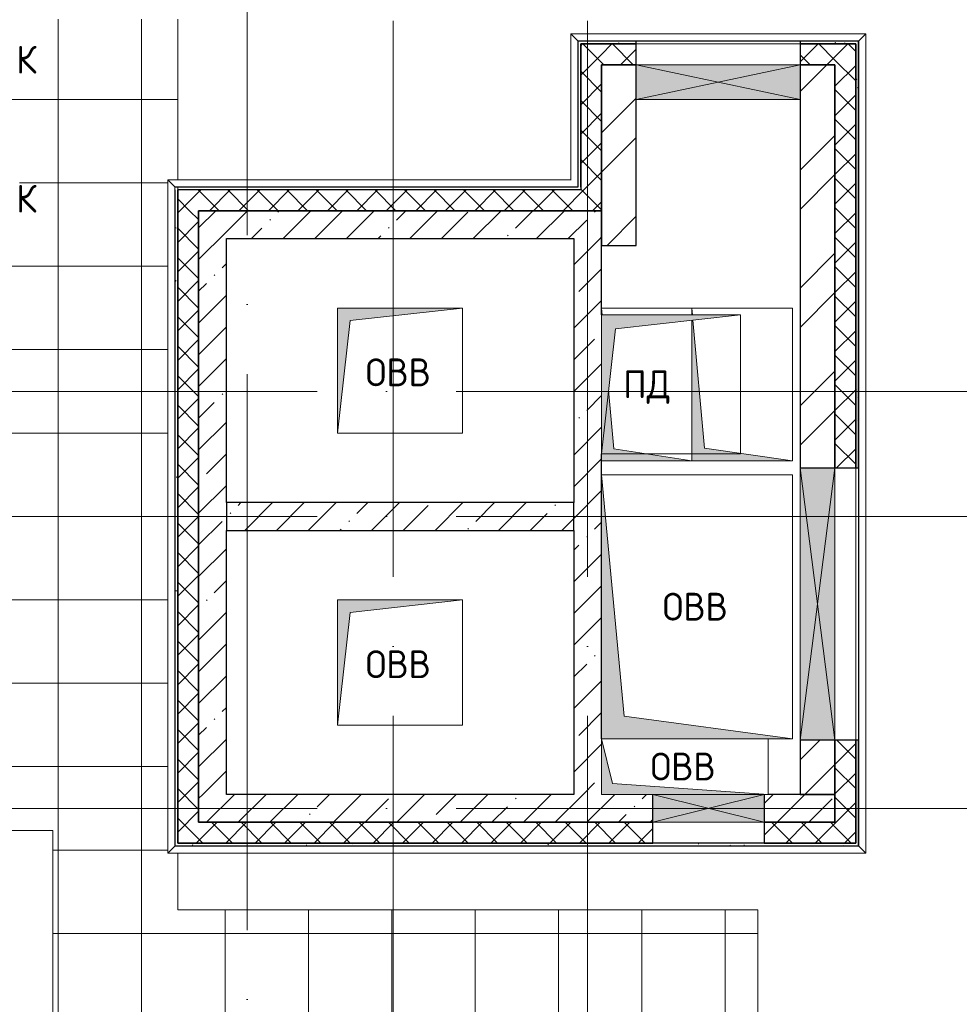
# Model space of a CAD drawing. Header units: millimetres. Extents: x -30540 to 150652, y -11730 to 123410.
# Tile 39 of 113: x 35723 to 42485, y 82291 to 89374. Entities that reach past the tile are written whole.
import ezdxf

# ---------------------------------------------------------------- set-up
doc = ezdxf.new("R2010")
doc.units = ezdxf.units.MM
doc.linetypes.add('ADSK_Линия сетки', pattern=[5000, 4000, -500, 0, -500])
for name, color, linetype, lineweight in [('A-____-NOTE-TEXT', 7, 'Continuous', 18), ('A-GENM-____-OTLN', 7, 'Continuous', 18), ('A-GLAZ-____-MCUT', 7, 'Continuous', 9), ('A-GLAZ-____-OTLN', 7, 'Continuous', 18), ('A-ROOF-____-OTLN', 7, 'Continuous', 18), ('A-ROOF-____-PATT', 7, 'Continuous', 18), ('A-WALL-____-MCUT', 7, 'Continuous', 40), ('A-WALL-____-OTLN', 7, 'Continuous', 18), ('A-WALL-____-PATT', 7, 'Continuous', 40), ('M-EQPM-____-OTLN', 7, 'Continuous', 18), ('S-GRID-____-OTLN', 7, 'Continuous', 9)]:
    doc.layers.add(name, color=color, linetype=linetype, lineweight=lineweight)
doc.styles.add('GOST Common', font='GOST_Common.ttf', dxfattribs={"height": 200})
pattern_1 = [(45, (0, 0), (-228.0985, 228.0985), []), (45, (228.1, 0), (-228.0985, 228.0985), [403.225, -80.645, 6.706, -73.939])]
pattern_2 = [(45, (0, 0), (-424.264, 424.264), []), (45, (0, 282.8), (-424.264, 424.264), [])]
pattern_3 = [(45, (0, 0), (-106.06602, 106.06602), []), (135, (0, 0), (-106.06602, -106.06602), [])]
pattern_4 = [(0, (0, 0), (406.4, 101.6), [6.706, -298.094, 6.706, -298.094, -1625.6]), (0, (0, 0), (406.4, 101.6), [-609.6, 6.706, -602.894, 6.706, -298.094, -711.2]), (0, (0, 0), (406.4, 101.6), [-1524, 6.706, -196.494, 6.706, -501.294]), (120, (152.4, 50.8), (-291.18818, 301.15272), [6.706, -298.094, 6.706, -298.094, -1625.6]), (120, (152.4, 50.8), (-291.18818, 301.15272), [-609.6, 6.706, -602.894, 6.706, -298.094, -711.2]), (120, (152.4, 50.8), (-291.18818, 301.15272), [-1524, 6.706, -196.494, 6.706, -501.294]), (240, (203.2, 254), (-115.21182, -402.75272), [6.706, -298.094, 6.706, -298.094, -1625.6]), (240, (203.2, 254), (-115.21182, -402.75272), [-609.6, 6.706, -602.894, 6.706, -298.094, -711.2]), (240, (203.2, 254), (-115.21182, -402.75272), [-1524, 6.706, -196.494, 6.706, -501.294])]

# ---------------------------------------------------------------- blocks, each defined once
blk = doc.blocks.new('АР_Канал вертикальный прямоугольный - ОВВ-6946633-Кровля ЭЛ')
at = {"layer": 'M-EQPM-____-OTLN', "lineweight": 13, "true_color": 0xe2e2e2}
blk.add_hatch(color=254, dxfattribs=at).paths.add_polyline_path([(687.5, -950), (-523.75, -786.25), (-687.5, 950), (-687.5, -950), (512.5, -950)])
at = {"layer": 'M-EQPM-____-OTLN', "color": 253, "lineweight": 13, "true_color": 0xaaaaaa}
for p, q in [((-687.5, 950), (-523.75, -786.25)), ((-687.5, 950), (-523.75, -786.25)), ((-687.5, 950), (687.5, 950)), ((687.5, 950), (-687.5, 950)), ((687.5, 950), (687.5, -950)), ((687.5, -950), (687.5, 950)), ((-523.75, -786.25), (687.5, -950)), ((-523.75, -786.25), (687.5, -950)), ((687.5, -950), (512.5, -950)), ((687.5, -950), (512.5, -950)), ((512.5, -950), (687.5, -950))]:
    blk.add_line(p, q, dxfattribs=at)
blk = doc.blocks.new('АР_Канал вертикальный прямоугольный - ДУ-7839885-Кровля ЭЛ')
at = {"layer": 'M-EQPM-____-OTLN', "lineweight": 13, "true_color": 0xe2e2e2}
h = blk.add_hatch(color=254, dxfattribs=at)
h.paths.add_polyline_path([(362.5, -550), (-271.2, -458.8), (-354.5, 462), (-362.5, 461.1), (-362.5, -550)])
h.paths.add_polyline_path([(-358, 500), (-362.5, 550), (-362.5, 500)])
at = {"layer": 'M-EQPM-____-OTLN', "color": 253, "lineweight": 13, "true_color": 0xaaaaaa}
for p, q in [((-362.5, 550), (-358, 500)), ((-362.5, 550), (-358, 500)), ((-362.5, 500), (-362.5, 550)), ((-362.5, 550), (362.5, 550)), ((-362.5, 500), (-362.5, 550)), ((362.5, 550), (-362.5, 550)), ((-362.5, 550), (-362.5, 500)), ((362.5, 550), (362.5, -550)), ((362.5, -550), (362.5, 550)), ((-362.5, -550), (-362.5, 461.1)), ((-362.5, -550), (-362.5, 461.1)), ((-362.5, 461.1), (-362.5, -550)), ((-354.5, 462), (-271.2, -458.8)), ((-354.5, 462), (-271.2, -458.8)), ((-271.2, -458.8), (362.5, -550)), ((-271.2, -458.8), (362.5, -550)), ((362.5, -550), (-362.5, -550)), ((362.5, -550), (-362.5, -550)), ((-362.5, -550), (362.5, -550))]:
    blk.add_line(p, q, dxfattribs=at)
blk = doc.blocks.new('АР_Канал вертикальный прямоугольный - ПД-7594177-Кровля ЭЛ')
at = {"layer": 'M-EQPM-____-OTLN', "lineweight": 13, "true_color": 0xe2e2e2}
h = blk.add_hatch(color=254, dxfattribs=at)
h.paths.add_polyline_path([(325, -550), (-237.5, -462.5), (-274, -40.6), (-325, -500), (-325, -550), (-204.8, -550)])
h.paths.add_polyline_path([(-320.7, 500), (-325, 550), (-325, 500)])
at = {"layer": 'M-EQPM-____-OTLN', "color": 253, "lineweight": 13, "true_color": 0xaaaaaa}
for p, q in [((-325, 550), (-320.7, 500)), ((-325, 550), (-320.7, 500)), ((-325, 550), (325, 550)), ((325, 550), (-325, 550)), ((325, 550), (325, 500)), ((325, 500), (325, 550)), ((325, 461.1), (325, -550)), ((325, -550), (325, 461.1)), ((-274, -40.6), (-237.5, -462.5)), ((-274, -40.6), (-237.5, -462.5)), ((-237.5, -462.5), (325, -550)), ((-237.5, -462.5), (325, -550)), ((325, -550), (-325, -550)), ((325, -550), (-325, -550)), ((-325, -550), (325, -550))]:
    blk.add_line(p, q, dxfattribs=at)
blk = doc.blocks.new('АР_Канал вертикальный прямоугольный - ОВВ-7159217-Кровля ЭЛ')
at = {"layer": 'M-EQPM-____-OTLN', "lineweight": 13, "true_color": 0xe2e2e2}
blk.add_hatch(color=254, dxfattribs=at).paths.add_polyline_path([(-479.8, -200), (570, -197.9), (-520, -120), (-600, 200), (-600, -200)])
at = {"layer": 'M-EQPM-____-OTLN', "color": 253, "lineweight": 13, "true_color": 0xaaaaaa}
for p, q in [((-600, 200), (-520, -120)), ((-600, 200), (-520, -120)), ((-600, -200), (-600, 200)), ((-600, 200), (600, 200)), ((-600, -200), (-600, 200)), ((600, 200), (-600, 200)), ((-600, 200), (-600, -200)), ((600, 200), (600, -200)), ((600, -200), (600, 200)), ((-520, -120), (600, -200)), ((-520, -120), (600, -200)), ((-230, -200), (-600, -200)), ((-230, -200), (-600, -200)), ((-600, -200), (-230, -200)), ((570, -200), (-230, -200)), ((570, -200), (-230, -200)), ((-230, -200), (570, -200)), ((600, -200), (570, -200)), ((600, -200), (570, -200)), ((570, -200), (600, -200))]:
    blk.add_line(p, q, dxfattribs=at)
blk = doc.blocks.new('АР_Канал вертикальный прямоугольный1 - ОВВ-7819355-Кровля ЭЛ')
at = {"layer": 'M-EQPM-____-OTLN', "lineweight": 13, "true_color": 0xe2e2e2}
blk.add_hatch(color=254, dxfattribs=at).paths.add_polyline_path([(-450, -450), (-360, 360), (450, 450), (-450, 450)])
at = {"layer": 'M-EQPM-____-OTLN', "color": 253, "lineweight": 13, "true_color": 0xaaaaaa}
for p, q in [((450, 450), (-450, 450)), ((-450, 450), (-450, -450)), ((-450, -450), (-450, 450)), ((-450, 450), (450, 450)), ((-360, 360), (450, 450)), ((-360, 360), (450, 450)), ((450, 450), (450, -450)), ((-450, -450), (-360, 360)), ((-450, -450), (-360, 360)), ((450, -450), (-450, -450))]:
    blk.add_line(p, q, dxfattribs=at)
blk = doc.blocks.new('АР_Отверстие прямоугольное - ОВВ-7695402-Кровля ЭЛ')
at = {"layer": 'A-GLAZ-____-OTLN', "lineweight": 13, "true_color": 0xf0f0f0}
blk.add_hatch(color=7, dxfattribs=at).paths.add_polyline_path([(1105, -125), (1105, 125), (-855, 125), (-855, -125), (811.6, -125)])
at = {"layer": 'A-GLAZ-____-MCUT', "color": 253, "lineweight": 15, "true_color": 0xaaaaaa}
for p, q in [((-855, 125), (-855, -125)), ((1105, 125), (1105, -125))]:
    blk.add_line(p, q, dxfattribs=at)
at = {"layer": 'A-GLAZ-____-OTLN', "color": 253, "lineweight": 5, "true_color": 0xaaaaaa}
for p, q in [((1105, 125), (-855, -125)), ((-855, 125), (1105, -125))]:
    blk.add_line(p, q, dxfattribs=at)
at = {"layer": 'A-GLAZ-____-OTLN', "color": 253, "lineweight": 13, "true_color": 0xaaaaaa}
for p, q in [((1105, 125), (-855, 125)), ((-855, 125), (-855, -125)), ((1105, -125), (1105, 125)), ((-855, -125), (1105, -125))]:
    blk.add_line(p, q, dxfattribs=at)
blk = doc.blocks.new('АР_Отверстие прямоугольное - ОВВ-7130092-Кровля ЭЛ')
at = {"layer": 'A-GLAZ-____-OTLN', "lineweight": 13, "true_color": 0xf0f0f0}
blk.add_hatch(color=7, dxfattribs=at).paths.add_polyline_path([(-275, 100), (-275, -100), (525, -100), (525, 100)])
at = {"layer": 'A-GLAZ-____-MCUT', "color": 253, "lineweight": 15, "true_color": 0xaaaaaa}
for p, q in [((-275, 100), (-275, -100)), ((525, 100), (525, -100))]:
    blk.add_line(p, q, dxfattribs=at)
at = {"layer": 'A-GLAZ-____-OTLN', "color": 253, "lineweight": 5, "true_color": 0xaaaaaa}
for p, q in [((525, 100), (-275, -100)), ((-275, 100), (525, -100))]:
    blk.add_line(p, q, dxfattribs=at)
at = {"layer": 'A-GLAZ-____-OTLN', "color": 253, "lineweight": 13, "true_color": 0xaaaaaa}
for p, q in [((525, 100), (-275, 100)), ((-275, 100), (-275, -100)), ((525, -100), (525, 100)), ((-275, -100), (525, -100))]:
    blk.add_line(p, q, dxfattribs=at)
blk = doc.blocks.new('АР_Канал вертикальный прямоугольный1 - ОВВ-7839845-Кровля ЭЛ')
at = {"layer": 'M-EQPM-____-OTLN', "lineweight": 13, "true_color": 0xe2e2e2}
blk.add_hatch(color=254, dxfattribs=at).paths.add_polyline_path([(-500, -500), (-400, 400), (500, 500), (-500, 500)])
at = {"layer": 'M-EQPM-____-OTLN', "color": 253, "lineweight": 13, "true_color": 0xaaaaaa}
for p, q in [((500, 500), (-500, 500)), ((-500, 500), (-500, -500)), ((-500, -500), (-500, 500)), ((-500, 500), (500, 500)), ((-400, 400), (500, 500)), ((-400, 400), (500, 500)), ((500, 500), (500, -500)), ((-500, -500), (-400, 400)), ((-500, -500), (-400, 400)), ((500, -500), (-500, -500))]:
    blk.add_line(p, q, dxfattribs=at)
blk = doc.blocks.new('_GM_Dt-St-D_Фартук гнутый из оцинкованной стали_Пристенный_Тип 1__c-верхняя кромка с отгибом_ - ФС-1_3_50х70У100-1_5_t__RAL7016-7686709-Кровля ЭЛ')
at = {"layer": 'A-GENM-____-OTLN', "color": 253, "lineweight": 13, "true_color": 0xaaaaaa}
for p, q in [((0, 50), (2901.5, 50)), ((50, 0), (0, 50)), ((50, 0), (2951.5, 0)), ((50, 0), (50, -1.5)), ((50, -1.5), (2951.5, -1.5))]:
    blk.add_line(p, q, dxfattribs=at)
blk = doc.blocks.new('_GM_Dt-St-D_Фартук гнутый из оцинкованной стали_Пристенный_Тип 1__c-верхняя кромка с отгибом_ - ФС-1_3_50х70У100-1_5_t__RAL7016-7686479-Кровля ЭЛ')
at = {"layer": 'A-GENM-____-OTLN', "color": 253, "lineweight": 13, "true_color": 0xaaaaaa}
for p, q in [((0, 50), (5893, 50)), ((50, 0), (0, 50)), ((50, 0), (5843, 0)), ((50, 0), (50, -1.5)), ((5893, 50), (5843, 0)), ((5843, -1.5), (5843, 0))]:
    blk.add_line(p, q, dxfattribs=at)
blk = doc.blocks.new('_GM_Dt-St-D_Фартук гнутый из оцинкованной стали_Пристенный_Тип 1__c-верхняя кромка с отгибом_ - ФС-1_3_50х70У100-1_5_t__RAL7016-7359283-Кровля ЭЛ')
at = {"layer": 'A-GENM-____-OTLN', "color": 253, "lineweight": 13, "true_color": 0xaaaaaa}
for p, q in [((50, 1.5), (50, 0)), ((71.5, 1.5), (50, 1.5)), ((4793, 0), (50, 0)), ((4793, 0), (4793, 1.5)), ((4793, 0), (4843, -50)), ((0, -50), (50, 0)), ((4843, -50), (0, -50))]:
    blk.add_line(p, q, dxfattribs=at)
blk = doc.blocks.new('_GM_Dt-St-D_Фартук гнутый из оцинкованной стали_Пристенный_Тип 1__c-верхняя кромка с отгибом_ - ФС-1_3_50х70У100-1_5_t__RAL7016-7624054-Кровля ЭЛ')
at = {"layer": 'A-GENM-____-OTLN', "color": 253, "lineweight": 13, "true_color": 0xaaaaaa}
for p, q in [((0, -50), (50, 0)), ((50, 1.5), (50, 0)), ((4973, 0), (50, 0)), ((4973, 0), (4973, 1.5)), ((4973, 0), (5023, -50)), ((5023, -50), (0, -50))]:
    blk.add_line(p, q, dxfattribs=at)
blk = doc.blocks.new('_GM_Dt-St-D_Фартук гнутый из оцинкованной стали_Пристенный_Тип 1__c-верхняя кромка с отгибом_ - ФС-1_3_50х70У100-1_5_t__RAL7016-7686712-Кровля ЭЛ')
at = {"layer": 'A-GENM-____-OTLN', "color": 253, "lineweight": 13, "true_color": 0xaaaaaa}
for p, q in [((0, -50), (50, 0)), ((50, 1.5), (50, 0)), ((1101.5, 0), (50, 0)), ((1101.5, 0), (1101.5, 1.5)), ((1051.5, -50), (0, -50))]:
    blk.add_line(p, q, dxfattribs=at)
blk = doc.blocks.new('_GM_Dt-St-D_Фартук гнутый из оцинкованной стали_Пристенный_Тип 1__c-верхняя кромка с отгибом_ - ФС-1_3_50х70У100-1_5_t__RAL7016-7686487-Кровля ЭЛ')
at = {"layer": 'A-GENM-____-OTLN', "color": 253, "lineweight": 13, "true_color": 0xaaaaaa}
for p, q in [((0, 50), (2123, 50)), ((50, 0), (0, 50)), ((50, 0), (2073, 0)), ((50, 0), (50, -1.5)), ((2123, 50), (2073, 0)), ((2073, -1.5), (2073, 0))]:
    blk.add_line(p, q, dxfattribs=at)
blk = doc.blocks.new('АР_Отверстие прямоугольное - ОВВ-7793080-Кровля ЭЛ')
at = {"layer": 'A-GLAZ-____-OTLN', "lineweight": 13, "true_color": 0xf0f0f0}
blk.add_hatch(color=7, dxfattribs=at).paths.add_polyline_path([(-465, 125), (-465, -125), (715, -125), (715, 125)])
at = {"layer": 'A-GLAZ-____-MCUT', "color": 253, "lineweight": 15, "true_color": 0xaaaaaa}
for p, q in [((-465, 125), (-465, -125)), ((715, 125), (715, -125))]:
    blk.add_line(p, q, dxfattribs=at)
at = {"layer": 'A-GLAZ-____-OTLN', "color": 253, "lineweight": 5, "true_color": 0xaaaaaa}
for p, q in [((715, 125), (-465, -125)), ((-465, 125), (715, -125))]:
    blk.add_line(p, q, dxfattribs=at)
at = {"layer": 'A-GLAZ-____-OTLN', "color": 253, "lineweight": 13, "true_color": 0xaaaaaa}
for p, q in [((715, 125), (-465, 125)), ((-465, 125), (-465, -125)), ((715, -125), (715, 125)), ((-465, -125), (715, -125))]:
    blk.add_line(p, q, dxfattribs=at)
blk = doc.blocks.new('Наметкина 10_РД_АР_К2_отсоединено_rvt-1-Кровля ЭЛ')
at = {"layer": 'A-ROOF-____-PATT', "lineweight": 5, "true_color": 0xaaaaaa}
h = blk.add_hatch(dxfattribs=at)
h.set_pattern_fill('FP_14', color=253, style=0, pattern_type=2)
h.set_pattern_definition([(0, (0, 0), (0, 600), []), (90, (0, 0), (-600, 4e-14), [])])
h.paths.add_polyline_path([(27769, 76550), (31760.3, 76550), (31760.3, 78250), (42335.3, 78250), (42335.3, 79150), (41035.3, 79150), (41035.3, 82970), (36860.3, 82970), (36860.3, 83378.5), (36788.8, 83378.5), (36788.8, 88221.5), (36860.3, 88221.5), (36860.3, 89378.5), (35063.8, 89378.5), (35063.8, 94501.5), (35113.8, 94451.5), (35115.3, 96920), (35655.3, 96920), (35655.3, 98020), (33835.3, 98020), (33835.3, 89370), (33814.9, 89370), (33814.9, 88528.9), (33809.9, 88484.4), (33795.1, 88442.1), (33771.3, 88404.2), (33758.6, 88391.5), (35360.3, 88391.5), (35360.3, 84915), (34135.3, 84915), (34135.3, 83540.9), (34235.3, 83540.9), (34235.3, 83550), (34535.3, 83550), (34535.3, 83540.9), (35960.3, 83540.9), (35960.3, 82070), (37068.8, 82070), (37068.8, 82141.5), (39481.8, 82141.5), (39481.8, 82070), (40135.3, 82070), (40135.3, 79150), (30710.3, 79150), (30710.3, 77150), (28710.3, 77150), (28710.3, 83250), (27710.3, 83250), (27710.3, 76550)])
h.paths.add_polyline_path([(40705.3, 81550), (40435.3, 81550), (40435.3, 81850), (40735.3, 81850), (40735.3, 81550)])
h.paths.add_polyline_path([(37986.9, 82070), (39410.3, 82070), (39410.3, 82090), (37120.3, 82090), (37120.3, 82070), (37240.3, 82070)])
h.paths.add_polyline_path([(26413.8, 85800), (26413.8, 88391.5), (28235.3, 88391.5), (28235.3, 88420), (29635.3, 88420), (29635.3, 88391.5), (29832.2, 88391.5), (29860.2, 88409.1), (29902.4, 88423.9), (29946.9, 88428.9), (33614.9, 88428.9), (33645.8, 88433.8), (33673.7, 88448), (33695.8, 88470.1), (33710, 88498), (33714.9, 88528.9), (33714.9, 89370), (25505.3, 89370), (25505.3, 85800)])
h.paths.add_polyline_path([(35720.3, 87975), (35470.3, 87975), (35470.3, 88225), (35720.3, 88225), (35720.3, 88200)])
h.paths.add_polyline_path([(36860.3, 88150), (36860.3, 88170), (36840.3, 88170), (36840.3, 88150)])
h.paths.add_polyline_path([(35695.3, 88975), (35470.3, 88975), (35470.3, 89225), (35720.3, 89225), (35720.3, 88975)])
at = {"layer": 'A-WALL-____-PATT', "lineweight": 5, "true_color": 0xaaaaaa}
h = blk.add_hatch(dxfattribs=at)
h.set_pattern_fill('FP_16', color=253, style=0, pattern_type=2)
h.set_pattern_definition(pattern_4)
h.paths.add_polyline_path([(41740.3, 89200), (41740.3, 89220), (41340.3, 89220), (41340.3, 89200)])
h.paths.add_polyline_path([(40160.3, 89200), (40160.3, 89220), (39760.3, 89220), (39760.3, 89200), (40030.5, 89200)])
h = blk.add_hatch(dxfattribs=at)
h.set_pattern_fill('FP_13', color=253, style=0, pattern_type=2)
h.set_pattern_definition(pattern_3)
h.paths.add_polyline_path([(39910.3, 88150), (39910.3, 89200), (39760.3, 89200), (39760.3, 88150)])
h = blk.add_hatch(dxfattribs=at)
h.set_pattern_fill('FP_13', color=253, style=0, pattern_type=2)
h.set_pattern_definition(pattern_3)
h.paths.add_polyline_path([(41340.3, 89050), (41590.3, 89050), (41590.3, 89200), (41340.3, 89200)])
h.paths.add_polyline_path([(40160.3, 89050), (40160.3, 89200), (39910.3, 89200), (39910.3, 89050), (40030.5, 89050)])
h = blk.add_hatch(dxfattribs=at)
h.set_pattern_fill('FP_13', color=253, style=0, pattern_type=2)
h.set_pattern_definition(pattern_3)
h.paths.add_polyline_path([(41740.3, 83450), (41740.3, 84190), (41590.3, 84190), (41590.3, 83450)])
h.paths.add_polyline_path([(41590.3, 86150), (41740.3, 86150), (41740.3, 89200), (41590.3, 89200), (41590.3, 87374.7)])
h = blk.add_hatch(dxfattribs=at)
h.set_pattern_fill('FP_16', color=253, style=0, pattern_type=2)
h.set_pattern_definition(pattern_4)
h.paths.add_polyline_path([(41760.3, 83430), (41760.3, 84190), (41740.3, 84190), (41740.3, 83430)])
h.paths.add_polyline_path([(41740.3, 86150), (41760.3, 86150), (41760.3, 89220), (41740.3, 89220), (41740.3, 87374.7)])
h = blk.add_hatch(dxfattribs=at)
h.set_pattern_fill('FP_12', color=253, style=0, pattern_type=2)
h.set_pattern_definition(pattern_2)
h.paths.add_polyline_path([(41340.3, 88800), (41590.3, 88800), (41590.3, 89050), (41340.3, 89050)])
h.paths.add_polyline_path([(40160.3, 88800), (40160.3, 89050), (39910.3, 89050), (39910.3, 88800), (40030.5, 88800)])
h = blk.add_hatch(dxfattribs=at)
h.set_pattern_fill('FP_12', color=253, style=0, pattern_type=2)
h.set_pattern_definition(pattern_2)
h.paths.add_polyline_path([(39910.3, 87750), (40160.3, 87750), (40160.3, 88800), (39910.3, 88800)])
h = blk.add_hatch(dxfattribs=at)
h.set_pattern_fill('FP_12', color=253, style=0, pattern_type=2)
h.set_pattern_definition(pattern_2)
h.paths.add_polyline_path([(41590.3, 83800), (41590.3, 84190), (41340.3, 84190), (41340.3, 83800)])
h.paths.add_polyline_path([(41590.3, 86150), (41590.3, 88800), (41340.3, 88800), (41340.3, 86150)])
h = blk.add_hatch(dxfattribs=at)
h.set_pattern_fill('FP_16', color=253, style=0, pattern_type=2)
h.set_pattern_definition(pattern_4)
h.paths.add_polyline_path([(36860.3, 83430), (36860.3, 88150), (36840.3, 88150), (36840.3, 83430)])
h = blk.add_hatch(dxfattribs=at)
h.set_pattern_fill('FP_13', color=253, style=0, pattern_type=2)
h.set_pattern_definition(pattern_3)
h.paths.add_polyline_path([(39910.3, 88000), (39910.3, 88150), (36860.3, 88150), (36860.3, 88000), (37986.9, 88000)])
h = blk.add_hatch(dxfattribs=at)
h.set_pattern_fill('FP_13', color=253, style=0, pattern_type=2)
h.set_pattern_definition(pattern_3)
h.paths.add_polyline_path([(37010.3, 83450), (37010.3, 88000), (36860.3, 88000), (36860.3, 83450)])
h = blk.add_hatch(dxfattribs=at)
h.set_pattern_fill('FP_11', color=253, style=0, pattern_type=2)
h.set_pattern_definition(pattern_1)
h.paths.add_polyline_path([(37010.3, 83800), (37210.3, 83800), (37210.3, 88000), (37010.3, 88000), (37010.3, 84483.4)])
h = blk.add_hatch(dxfattribs=at)
h.set_pattern_fill('FP_11', color=253, style=0, pattern_type=2)
h.set_pattern_definition(pattern_1)
h.paths.add_polyline_path([(39710.3, 87800), (39910.3, 87800), (39910.3, 88000), (37210.3, 88000), (37210.3, 87800), (37986.9, 87800)])
h = blk.add_hatch(dxfattribs=at)
h.set_pattern_fill('FP_11', color=253, style=0, pattern_type=2)
h.set_pattern_definition(pattern_1)
h.paths.add_polyline_path([(39710.3, 83800), (39910.3, 83800), (39910.3, 87800), (39710.3, 87800), (39710.3, 83880)])
h = blk.add_hatch(dxfattribs=at)
h.set_pattern_fill('FP_11', color=253, style=0, pattern_type=2)
h.set_pattern_definition(pattern_1)
h.paths.add_polyline_path([(39710.3, 85700), (39710.3, 85900), (37210.3, 85900), (37210.3, 85700)])
h = blk.add_hatch(dxfattribs=at)
h.set_pattern_fill('FP_11', color=253, style=0, pattern_type=2)
h.set_pattern_definition(pattern_1)
h.paths.add_polyline_path([(41590.3, 83600), (41590.3, 83800), (41080.3, 83800), (41080.3, 83600), (41110.3, 83600)])
h.paths.add_polyline_path([(40030.5, 83600), (40280.3, 83600), (40280.3, 83800), (37010.3, 83800), (37010.3, 83600), (39910.3, 83600)])
h = blk.add_hatch(dxfattribs=at)
h.set_pattern_fill('FP_13', color=253, style=0, pattern_type=2)
h.set_pattern_definition(pattern_3)
h.paths.add_polyline_path([(41590.3, 83450), (41590.3, 83600), (41080.3, 83600), (41080.3, 83450)])
h.paths.add_polyline_path([(40030.5, 83450), (40280.3, 83450), (40280.3, 83600), (37010.3, 83600), (37010.3, 83450), (37986.9, 83450)])
h = blk.add_hatch(dxfattribs=at)
h.set_pattern_fill('FP_16', color=253, style=0, pattern_type=2)
h.set_pattern_definition(pattern_4)
h.paths.add_polyline_path([(41740.3, 83430), (41740.3, 83450), (36860.3, 83450), (36860.3, 83430), (40030.5, 83430)])
at = {"layer": 'A-ROOF-____-OTLN', "color": 253, "lineweight": 13, "true_color": 0xaaaaaa}
for p, q in [((36860.3, 88221.5), (36860.3, 89378.5)), ((36860.3, 88150), (36860.3, 88170)), ((34535.3, 83540.9), (35960.3, 83540.9)), ((35960.3, 82070), (35960.3, 83540.9)), ((36860.3, 82970), (36860.3, 83378.5)), ((41035.3, 82970), (36860.3, 82970)), ((41035.3, 79150), (41035.3, 82970))]:
    blk.add_line(p, q, dxfattribs=at)
at = {"layer": 'A-WALL-____-MCUT', "color": 253, "lineweight": 30, "true_color": 0xaaaaaa}
for p, q in [((39760.3, 89220), (39740.3, 89220)), ((39740.3, 89220), (39740.3, 88170)), ((40160.3, 89220), (39760.3, 89220)), ((39760.3, 89200), (39760.3, 88150)), ((39910.3, 89200), (39760.3, 89200)), ((39760.3, 89200), (40160.3, 89200)), ((39760.3, 88170), (39760.3, 89200)), ((40160.3, 89200), (39910.3, 89200)), ((40160.3, 89200), (40160.3, 89220)), ((40160.3, 89050), (40160.3, 89200)), ((41740.3, 89220), (41340.3, 89220)), ((41340.3, 89220), (41340.3, 89200)), ((41590.3, 89200), (41340.3, 89200)), ((41340.3, 89200), (41340.3, 89050)), ((41340.3, 89200), (41740.3, 89200)), ((41740.3, 89200), (41590.3, 89200)), ((41760.3, 89220), (41740.3, 89220)), ((41740.3, 86150), (41740.3, 89200)), ((41740.3, 89200), (41740.3, 86150)), ((41760.3, 86150), (41760.3, 89220)), ((40160.3, 89050), (39910.3, 89050)), ((39910.3, 89050), (39910.3, 88800)), ((39910.3, 88150), (39910.3, 89050)), ((39910.3, 89050), (40160.3, 89050)), ((40160.3, 88800), (40160.3, 89050)), ((41590.3, 89050), (41340.3, 89050)), ((41340.3, 89050), (41340.3, 88800)), ((41340.3, 89050), (41590.3, 89050)), ((41590.3, 89050), (41590.3, 86150)), ((41590.3, 88800), (41590.3, 89050)), ((39910.3, 88800), (39910.3, 87750)), ((40160.3, 87750), (40160.3, 88800)), ((41340.3, 88800), (41340.3, 86150)), ((41590.3, 86150), (41590.3, 88800)), ((36840.3, 88150), (36840.3, 83430)), ((39760.3, 88150), (36860.3, 88150)), ((36860.3, 88150), (36860.3, 88000)), ((36860.3, 83450), (36860.3, 88150)), ((39910.3, 88000), (39910.3, 88150)), ((36860.3, 88000), (36860.3, 83450)), ((37210.3, 88000), (37010.3, 88000)), ((37010.3, 88000), (37010.3, 83800)), ((37010.3, 88000), (39910.3, 88000)), ((37010.3, 83600), (37010.3, 88000)), ((39910.3, 88000), (37210.3, 88000)), ((39910.3, 87800), (39910.3, 88000)), ((37210.3, 87800), (39710.3, 87800)), ((37210.3, 85900), (37210.3, 87800)), ((39710.3, 87800), (39710.3, 85900)), ((39910.3, 87250), (39910.3, 87800)), ((39910.3, 87750), (40160.3, 87750)), ((39910.3, 84200), (39910.3, 86250)), ((41340.3, 86150), (41590.3, 86150)), ((41590.3, 86150), (41740.3, 86150)), ((41740.3, 86150), (41760.3, 86150)), ((39710.3, 85900), (37210.3, 85900)), ((37210.3, 85900), (37210.3, 85700)), ((39710.3, 85700), (39710.3, 85900)), ((37210.3, 83800), (37210.3, 85700)), ((37210.3, 85700), (39710.3, 85700)), ((39710.3, 85700), (39710.3, 83800)), ((41590.3, 84190), (41340.3, 84190)), ((41340.3, 84190), (41340.3, 83800)), ((41590.3, 83800), (41590.3, 84190)), ((41740.3, 84190), (41590.3, 84190)), ((41590.3, 84190), (41590.3, 83600)), ((41740.3, 83450), (41740.3, 84190)), ((41760.3, 84190), (41740.3, 84190)), ((41740.3, 84190), (41740.3, 83450)), ((41760.3, 83430), (41760.3, 84190)), ((37010.3, 83800), (37010.3, 83600)), ((39710.3, 83800), (37210.3, 83800)), ((40280.3, 83600), (40280.3, 83800)), ((41080.3, 83800), (41080.3, 83600)), ((41590.3, 83800), (41110.3, 83800)), ((41340.3, 83800), (41590.3, 83800)), ((41590.3, 83600), (41590.3, 83800)), ((37010.3, 83600), (40280.3, 83600)), ((40280.3, 83600), (37010.3, 83600)), ((40280.3, 83450), (40280.3, 83600)), ((41080.3, 83600), (41590.3, 83600)), ((41590.3, 83600), (41080.3, 83600)), ((41080.3, 83600), (41080.3, 83450)), ((36860.3, 83450), (37010.3, 83450)), ((41740.3, 83450), (36860.3, 83450)), ((37010.3, 83450), (40280.3, 83450)), ((41080.3, 83450), (41590.3, 83450)), ((41590.3, 83450), (41740.3, 83450)), ((36840.3, 83430), (36860.3, 83430)), ((36860.3, 83430), (41740.3, 83430)), ((41740.3, 83430), (41760.3, 83430))]:
    blk.add_line(p, q, dxfattribs=at)
at = {"layer": 'A-WALL-____-OTLN', "color": 253, "lineweight": 13, "true_color": 0xaaaaaa}
for p, q in [((40160.3, 89220), (41340.3, 89220)), ((41340.3, 89200), (40160.3, 89200)), ((40160.3, 89050), (40160.3, 88800)), ((40160.3, 89050), (41340.3, 89050)), ((41340.3, 89050), (40160.3, 89050)), ((41340.3, 88800), (41340.3, 89050)), ((41340.3, 88800), (40160.3, 88800)), ((41340.3, 84190), (41340.3, 86150)), ((41590.3, 86150), (41590.3, 84190)), ((41590.3, 86150), (41740.3, 86150)), ((41590.3, 84190), (41590.3, 86150)), ((41740.3, 84190), (41740.3, 86150)), ((41760.3, 86150), (41760.3, 84190)), ((41340.3, 84190), (41590.3, 84190)), ((41590.3, 84190), (41740.3, 84190)), ((40280.3, 83800), (40280.3, 83600)), ((41080.3, 83600), (41080.3, 83800)), ((41080.3, 83600), (40280.3, 83600)), ((40280.3, 83600), (41080.3, 83600)), ((41080.3, 83450), (41080.3, 83600))]:
    blk.add_line(p, q, dxfattribs=at)
at = {"layer": 'A-GENM-____-OTLN', "color": 253, "lineweight": 13, "true_color": 0xaaaaaa}
for name, p, rotation in [('_GM_Dt-St-D_Фартук гнутый из оцинкованной стали_Пристенный_Тип 1__c-верхняя кромка с отгибом_ - ФС-1_3_50х70У100-1_5_t__RAL7016-7686712-Кровля ЭЛ', (39738.8, 89271.5), 269.999999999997), ('_GM_Dt-St-D_Фартук гнутый из оцинкованной стали_Пристенный_Тип 1__c-верхняя кромка с отгибом_ - ФС-1_3_50х70У100-1_5_t__RAL7016-7686479-Кровля ЭЛ', (41761.8, 89271.5), 270.000000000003), ('_GM_Dt-St-D_Фартук гнутый из оцинкованной стали_Пристенный_Тип 1__c-верхняя кромка с отгибом_ - ФС-1_3_50х70У100-1_5_t__RAL7016-7359283-Кровля ЭЛ', (36838.8, 88221.5), 269.999999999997)]:
    blk.add_blockref(name, p, dxfattribs=dict(at, rotation=rotation))
for name, p in [('_GM_Dt-St-D_Фартук гнутый из оцинкованной стали_Пристенный_Тип 1__c-верхняя кромка с отгибом_ - ФС-1_3_50х70У100-1_5_t__RAL7016-7686487-Кровля ЭЛ', (39688.8, 89221.5)), ('_GM_Dt-St-D_Фартук гнутый из оцинкованной стали_Пристенный_Тип 1__c-верхняя кромка с отгибом_ - ФС-1_3_50х70У100-1_5_t__RAL7016-7686709-Кровля ЭЛ', (36788.8, 88171.5)), ('_GM_Dt-St-D_Фартук гнутый из оцинкованной стали_Пристенный_Тип 1__c-верхняя кромка с отгибом_ - ФС-1_3_50х70У100-1_5_t__RAL7016-7624054-Кровля ЭЛ', (36788.8, 83428.5))]:
    blk.add_blockref(name, p, dxfattribs=at)
at = {"layer": 'A-GLAZ-____-OTLN', "color": 253, "lineweight": 13, "true_color": 0xaaaaaa}
for name, p, rotation in [('АР_Отверстие прямоугольное - ОВВ-7793080-Кровля ЭЛ', (40875.3, 88925), 180), ('АР_Отверстие прямоугольное - ОВВ-7695402-Кровля ЭЛ', (41465.3, 85295), 269.9999999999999), ('АР_Отверстие прямоугольное - ОВВ-7130092-Кровля ЭЛ', (40805.3, 83700), 180)]:
    blk.add_blockref(name, p, dxfattribs=dict(at, rotation=rotation))
at = {"layer": 'M-EQPM-____-OTLN', "color": 253, "lineweight": 13, "true_color": 0xaaaaaa}
for name, p in [('АР_Канал вертикальный прямоугольный1 - ОВВ-7819355-Кровля ЭЛ', (38460.3, 86850)), ('АР_Канал вертикальный прямоугольный - ПД-7594177-Кровля ЭЛ', (40235.3, 86750)), ('АР_Канал вертикальный прямоугольный - ДУ-7839885-Кровля ЭЛ', (40922.8, 86750)), ('АР_Канал вертикальный прямоугольный1 - ОВВ-7839845-Кровля ЭЛ', (40410.3, 86750)), ('АР_Канал вертикальный прямоугольный - ОВВ-6946633-Кровля ЭЛ', (40597.8, 85150)), ('АР_Канал вертикальный прямоугольный1 - ОВВ-7819355-Кровля ЭЛ', (38460.3, 84750)), ('АР_Канал вертикальный прямоугольный - ОВВ-7159217-Кровля ЭЛ', (40510.3, 84000))]:
    blk.add_blockref(name, p, dxfattribs=at)
at = {"layer": 'A-____-NOTE-TEXT', "color": 253, "lineweight": 5, "true_color": 0xaaaaaa, "char_height": 200, "attachment_point": 1, "style": 'GOST Common'}
for s, insert, width in [('\\fGOST Common|b0|i0|c204|p34|;К', (35697.4, 89187.2), 192.405), ('\\fGOST Common|b0|i0|c204|p34|;К', (35697.4, 88187.2), 192.405), ('ОВВ', (38212.1, 86937.2), 609.282), ('ПД', (40066.1, 86851.2), 416.877), ('ОВВ', (40349.6, 85251.2), 609.282), ('ОВВ', (38212.1, 84837.2), 609.282), ('ОВВ', (40262.1, 84101.2), 609.282)]:
    blk.add_mtext(s, dxfattribs=dict(at, insert=insert, width=width))

msp = doc.modelspace()

# ---------------------------------------------------------------- linework, layer by layer
at = {"layer": 'S-GRID-____-OTLN', "color": 253, "linetype": 'ADSK_Линия сетки', "true_color": 0xaaaaaa}
for p, q in [((37360.3, 67824.7), (37360.3, 122287.9)), ((38410.3, 70364.7), (38410.3, 122287.9)), ((39810.3, 70364.7), (39810.3, 122287.9)), ((67863.4, 86700), (12340.2, 86700)), ((67863.4, 85800), (9800.2, 85800)), ((67863.4, 83700), (9800.2, 83700))]:
    msp.add_line(p, q, dxfattribs=at)

# ---------------------------------------------------------------- block references
at = {"lineweight": 5}
msp.add_blockref('Наметкина 10_РД_АР_К2_отсоединено_rvt-1-Кровля ЭЛ', (0, 0), dxfattribs=at)

doc.saveas('drawing.dxf')
